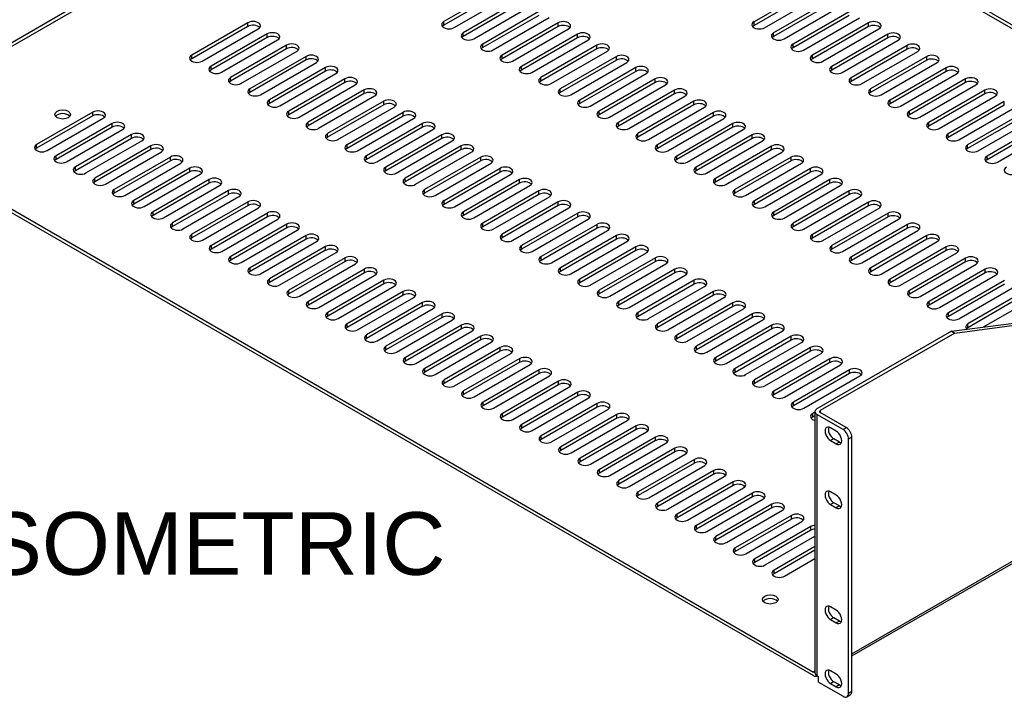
# Model space of a CAD drawing. Header units: inches. Extents: x 0 to 81, y 0 to 59.8.
# Tile 17 of 19: x 56.2 to 71.9, y 43.1 to 53.9. Entities that reach past the tile are written whole.
import ezdxf
from ezdxf.enums import TextEntityAlignment as Align

# ---------------------------------------------------------------- set-up
doc = ezdxf.new("R2010")
doc.units = ezdxf.units.IN
doc.header["$MEASUREMENT"] = 0
doc.layers.add('COM54160', color=7, linetype='Continuous')
doc.layers.add('Default', color=7, linetype='Continuous')
doc.styles.add('SEACAD_Arial', font='arial.ttf')

# ---------------------------------------------------------------- blocks, each defined once
blk = doc.blocks.new('SE5')
at = {"layer": 'COM54160', "color": 7, "linetype": 'Continuous'}
for p, q in [((64.293, 58.265), (53.829, 52.223)), ((53.829, 52.165), (64.309, 58.215)), ((78.697, 49.908), (64.309, 58.215)), ((78.78, 49.918), (64.324, 58.265)), ((63.872, 54.377), (62.978, 53.86)), ((68.825, 54.375), (67.93, 53.858)), ((63.872, 54.318), (62.978, 53.801)), ((63.144, 53.764), (64.038, 54.281)), ((68.825, 54.316), (67.93, 53.8)), ((68.097, 53.763), (68.991, 54.279)), ((64.182, 54.198), (63.287, 53.681)), ((64.182, 54.139), (63.287, 53.623)), ((63.454, 53.585), (64.348, 54.102)), ((69.135, 54.196), (68.24, 53.68)), ((69.135, 54.137), (68.24, 53.621)), ((68.406, 53.584), (69.301, 54.1)), ((64.492, 54.019), (63.597, 53.502)), ((64.492, 53.96), (63.597, 53.444)), ((63.763, 53.407), (64.658, 53.923)), ((69.444, 54.017), (68.55, 53.501)), ((69.444, 53.958), (68.55, 53.442)), ((68.716, 53.405), (69.61, 53.921)), ((59.849, 53.842), (58.954, 53.325)), ((59.849, 53.783), (58.954, 53.267)), ((59.12, 53.229), (60.015, 53.746)), ((59.849, 53.783), (59.849, 53.842)), ((62.978, 53.801), (62.978, 53.86)), ((64.801, 53.84), (63.907, 53.324)), ((64.801, 53.781), (63.907, 53.265)), ((64.073, 53.228), (64.968, 53.744)), ((64.801, 53.781), (64.801, 53.84)), ((67.93, 53.8), (67.93, 53.858)), ((69.754, 53.838), (68.859, 53.322)), ((69.754, 53.78), (68.859, 53.263)), ((69.026, 53.226), (69.92, 53.743)), ((69.754, 53.78), (69.754, 53.838)), ((60.159, 53.663), (59.264, 53.146)), ((60.159, 53.604), (59.264, 53.088)), ((60.159, 53.604), (60.159, 53.663)), ((63.287, 53.623), (63.287, 53.681)), ((65.111, 53.661), (64.217, 53.145)), ((65.111, 53.603), (64.217, 53.086)), ((65.111, 53.603), (65.111, 53.661)), ((68.24, 53.621), (68.24, 53.68)), ((70.064, 53.66), (69.169, 53.143)), ((70.064, 53.601), (69.169, 53.084)), ((70.064, 53.601), (70.064, 53.66)), ((59.43, 53.051), (60.325, 53.567)), ((60.468, 53.484), (59.574, 52.968)), ((60.468, 53.425), (60.468, 53.484)), ((63.597, 53.444), (63.597, 53.502)), ((64.383, 53.049), (65.277, 53.565)), ((65.421, 53.482), (64.526, 52.966)), ((65.421, 53.424), (65.421, 53.482)), ((68.55, 53.442), (68.55, 53.501)), ((69.335, 53.047), (70.23, 53.564)), ((70.373, 53.481), (69.479, 52.964)), ((70.373, 53.422), (70.373, 53.481)), ((58.954, 53.267), (58.954, 53.325)), ((60.468, 53.425), (59.574, 52.909)), ((59.74, 52.872), (60.634, 53.388)), ((60.778, 53.305), (59.883, 52.789)), ((60.778, 53.247), (60.778, 53.305)), ((63.907, 53.265), (63.907, 53.324)), ((65.421, 53.424), (64.526, 52.907)), ((64.692, 52.87), (65.587, 53.387)), ((65.731, 53.304), (64.836, 52.787)), ((65.731, 53.245), (65.731, 53.304)), ((68.859, 53.263), (68.859, 53.322)), ((70.373, 53.422), (69.479, 52.906)), ((69.645, 52.868), (70.54, 53.385)), ((70.683, 53.302), (69.789, 52.786)), ((70.683, 53.243), (70.683, 53.302)), ((59.264, 53.088), (59.264, 53.146)), ((60.778, 53.247), (59.883, 52.73)), ((60.05, 52.693), (60.944, 53.209)), ((61.088, 53.126), (60.193, 52.61)), ((61.088, 53.068), (61.088, 53.126)), ((64.217, 53.086), (64.217, 53.145)), ((65.731, 53.245), (64.836, 52.728)), ((65.002, 52.691), (65.897, 53.208)), ((66.04, 53.125), (65.146, 52.608)), ((66.04, 53.066), (66.04, 53.125)), ((69.169, 53.084), (69.169, 53.143)), ((70.683, 53.243), (69.789, 52.727)), ((69.955, 52.69), (70.849, 53.206)), ((70.993, 53.123), (70.098, 52.607)), ((70.993, 53.064), (70.993, 53.123)), ((59.574, 52.909), (59.574, 52.968)), ((61.088, 53.068), (60.193, 52.551)), ((60.359, 52.514), (61.254, 53.031)), ((64.526, 52.907), (64.526, 52.966)), ((66.04, 53.066), (65.146, 52.55)), ((65.312, 52.512), (66.206, 53.029)), ((69.479, 52.906), (69.479, 52.964)), ((70.993, 53.064), (70.098, 52.548)), ((70.264, 52.511), (71.159, 53.027)), ((61.397, 52.948), (60.503, 52.431)), ((61.397, 52.889), (60.503, 52.372)), ((60.669, 52.335), (61.564, 52.852)), ((61.397, 52.889), (61.397, 52.948)), ((66.35, 52.946), (65.455, 52.43)), ((66.35, 52.887), (65.455, 52.371)), ((65.622, 52.334), (66.516, 52.85)), ((66.35, 52.887), (66.35, 52.946)), ((71.303, 52.944), (70.408, 52.428)), ((71.303, 52.886), (70.408, 52.369)), ((70.574, 52.332), (71.469, 52.848)), ((71.303, 52.886), (71.303, 52.944)), ((59.883, 52.73), (59.883, 52.789)), ((61.707, 52.769), (60.813, 52.252)), ((61.707, 52.71), (60.813, 52.194)), ((60.979, 52.156), (61.873, 52.673)), ((61.707, 52.71), (61.707, 52.769)), ((64.836, 52.728), (64.836, 52.787)), ((66.66, 52.767), (65.765, 52.251)), ((66.66, 52.708), (65.765, 52.192)), ((65.931, 52.155), (66.826, 52.671)), ((66.66, 52.708), (66.66, 52.767)), ((69.789, 52.727), (69.789, 52.786)), ((71.612, 52.766), (70.718, 52.249)), ((71.612, 52.707), (70.718, 52.19)), ((70.884, 52.153), (71.778, 52.67)), ((71.612, 52.707), (71.612, 52.766)), ((60.193, 52.551), (60.193, 52.61)), ((62.017, 52.59), (61.122, 52.074)), ((62.017, 52.531), (61.122, 52.015)), ((61.288, 51.978), (62.183, 52.494)), ((62.017, 52.531), (62.017, 52.59)), ((65.146, 52.55), (65.146, 52.608)), ((66.969, 52.588), (66.075, 52.072)), ((66.969, 52.53), (66.075, 52.013)), ((66.241, 51.976), (67.136, 52.492)), ((66.969, 52.53), (66.969, 52.588)), ((70.098, 52.548), (70.098, 52.607)), ((71.922, 52.587), (71.027, 52.07)), ((71.922, 52.528), (71.027, 52.012)), ((71.194, 51.974), (72.088, 52.491)), ((71.922, 52.528), (71.922, 52.587)), ((57.374, 52.413), (56.479, 51.896)), ((57.374, 52.354), (56.479, 51.838)), ((57.374, 52.354), (57.374, 52.413)), ((60.503, 52.372), (60.503, 52.431)), ((62.327, 52.411), (61.432, 51.895)), ((62.327, 52.352), (61.432, 51.836)), ((62.327, 52.352), (62.327, 52.411)), ((65.455, 52.371), (65.455, 52.43)), ((67.279, 52.41), (66.385, 51.893)), ((67.279, 52.351), (66.385, 51.834)), ((67.279, 52.351), (67.279, 52.41)), ((70.408, 52.369), (70.408, 52.428)), ((72.232, 52.408), (71.337, 51.892)), ((72.232, 52.349), (71.337, 51.833)), ((56.646, 51.8), (57.54, 52.317)), ((57.684, 52.234), (56.789, 51.718)), ((57.684, 52.175), (56.789, 51.659)), ((57.684, 52.175), (57.684, 52.234)), ((60.813, 52.194), (60.813, 52.252)), ((61.598, 51.799), (62.493, 52.315)), ((62.636, 52.232), (61.742, 51.716)), ((62.636, 52.174), (61.742, 51.657)), ((62.636, 52.174), (62.636, 52.232)), ((65.765, 52.192), (65.765, 52.251)), ((66.551, 51.797), (67.445, 52.314)), ((67.589, 52.231), (66.694, 51.714)), ((67.589, 52.172), (66.694, 51.656)), ((67.589, 52.172), (67.589, 52.231)), ((70.718, 52.19), (70.718, 52.249)), ((71.503, 51.796), (72.398, 52.312)), ((72.541, 52.229), (71.647, 51.713)), ((72.541, 52.17), (71.647, 51.654)), ((53.829, 52.165), (68.879, 43.475)), ((53.829, 52.106), (68.879, 43.417)), ((56.955, 51.622), (57.85, 52.138)), ((57.993, 52.055), (57.099, 51.539)), ((57.993, 51.996), (57.993, 52.055)), ((61.122, 52.015), (61.122, 52.074)), ((61.908, 51.62), (62.802, 52.136)), ((62.946, 52.054), (62.051, 51.537)), ((62.946, 51.995), (62.946, 52.054)), ((66.075, 52.013), (66.075, 52.072)), ((66.86, 51.618), (67.755, 52.135)), ((67.899, 52.052), (67.004, 51.536)), ((67.899, 51.993), (67.899, 52.052)), ((71.027, 52.012), (71.027, 52.07)), ((71.813, 51.617), (72.708, 52.133)), ((56.479, 51.838), (56.479, 51.896)), ((57.993, 51.996), (57.099, 51.48)), ((57.265, 51.443), (58.16, 51.959)), ((58.303, 51.876), (57.409, 51.36)), ((58.303, 51.818), (58.303, 51.876)), ((61.432, 51.836), (61.432, 51.895)), ((62.946, 51.995), (62.051, 51.478)), ((62.218, 51.441), (63.112, 51.958)), ((63.256, 51.875), (62.361, 51.358)), ((63.256, 51.816), (63.256, 51.875)), ((66.385, 51.834), (66.385, 51.893)), ((67.899, 51.993), (67.004, 51.477)), ((67.17, 51.44), (68.065, 51.956)), ((68.208, 51.873), (67.314, 51.357)), ((68.208, 51.814), (68.208, 51.873)), ((71.337, 51.833), (71.337, 51.892)), ((56.789, 51.659), (56.789, 51.718)), ((58.303, 51.818), (57.409, 51.301)), ((57.575, 51.264), (58.469, 51.78)), ((61.742, 51.657), (61.742, 51.716)), ((63.256, 51.816), (62.361, 51.3)), ((62.527, 51.262), (63.422, 51.779)), ((66.694, 51.656), (66.694, 51.714)), ((68.208, 51.814), (67.314, 51.298)), ((67.48, 51.261), (68.374, 51.777)), ((71.647, 51.654), (71.647, 51.713)), ((58.613, 51.698), (57.718, 51.181)), ((58.613, 51.639), (57.718, 51.122)), ((57.884, 51.085), (58.779, 51.602)), ((58.613, 51.639), (58.613, 51.698)), ((63.565, 51.696), (62.671, 51.18)), ((63.565, 51.637), (62.671, 51.121)), ((62.837, 51.084), (63.732, 51.6)), ((63.565, 51.637), (63.565, 51.696)), ((68.518, 51.694), (67.623, 51.178)), ((68.518, 51.636), (67.623, 51.119)), ((67.79, 51.082), (68.684, 51.598)), ((68.518, 51.636), (68.518, 51.694)), ((57.099, 51.48), (57.099, 51.539)), ((58.923, 51.519), (58.028, 51.002)), ((58.923, 51.46), (58.028, 50.944)), ((58.194, 50.906), (59.089, 51.423)), ((58.923, 51.46), (58.923, 51.519)), ((62.051, 51.478), (62.051, 51.537)), ((63.875, 51.517), (62.981, 51.001)), ((63.875, 51.458), (62.981, 50.942)), ((63.147, 50.905), (64.041, 51.421)), ((63.875, 51.458), (63.875, 51.517)), ((67.004, 51.477), (67.004, 51.536)), ((68.828, 51.516), (67.933, 50.999)), ((68.828, 51.457), (67.933, 50.94)), ((68.099, 50.903), (68.994, 51.42)), ((68.828, 51.457), (68.828, 51.516)), ((57.409, 51.301), (57.409, 51.36)), ((59.232, 51.34), (58.338, 50.824)), ((59.232, 51.281), (58.338, 50.765)), ((58.504, 50.728), (59.398, 51.244)), ((59.232, 51.281), (59.232, 51.34)), ((62.361, 51.3), (62.361, 51.358)), ((64.185, 51.338), (63.29, 50.822)), ((64.185, 51.28), (63.29, 50.763)), ((63.456, 50.726), (64.351, 51.242)), ((64.185, 51.28), (64.185, 51.338)), ((67.314, 51.298), (67.314, 51.357)), ((69.137, 51.337), (68.243, 50.82)), ((69.137, 51.278), (68.243, 50.762)), ((68.409, 50.724), (69.304, 51.241)), ((69.137, 51.278), (69.137, 51.337)), ((57.718, 51.122), (57.718, 51.181)), ((59.542, 51.161), (58.647, 50.645)), ((59.542, 51.102), (58.647, 50.586)), ((59.542, 51.102), (59.542, 51.161)), ((62.671, 51.121), (62.671, 51.18)), ((64.495, 51.16), (63.6, 50.643)), ((64.495, 51.101), (63.6, 50.584)), ((64.495, 51.101), (64.495, 51.16)), ((67.623, 51.119), (67.623, 51.178)), ((69.447, 51.158), (68.553, 50.641)), ((69.447, 51.099), (68.553, 50.583)), ((69.447, 51.099), (69.447, 51.158)), ((58.028, 50.944), (58.028, 51.002)), ((58.814, 50.549), (59.708, 51.065)), ((59.852, 50.982), (58.957, 50.466)), ((59.852, 50.924), (58.957, 50.407)), ((59.852, 50.924), (59.852, 50.982)), ((62.981, 50.942), (62.981, 51.001)), ((63.766, 50.547), (64.661, 51.064)), ((64.804, 50.981), (63.91, 50.464)), ((64.804, 50.922), (63.91, 50.406)), ((64.804, 50.922), (64.804, 50.981)), ((67.933, 50.94), (67.933, 50.999)), ((68.719, 50.546), (69.613, 51.062)), ((69.757, 50.979), (68.862, 50.463)), ((69.757, 50.92), (68.862, 50.404)), ((69.757, 50.92), (69.757, 50.979)), ((58.338, 50.765), (58.338, 50.824)), ((59.123, 50.37), (60.018, 50.886)), ((60.161, 50.804), (59.267, 50.287)), ((60.161, 50.745), (60.161, 50.804)), ((63.29, 50.763), (63.29, 50.822)), ((64.076, 50.368), (64.97, 50.885)), ((65.114, 50.802), (64.219, 50.285)), ((65.114, 50.743), (65.114, 50.802)), ((68.243, 50.762), (68.243, 50.82)), ((69.028, 50.367), (69.923, 50.883)), ((70.067, 50.8), (69.172, 50.284)), ((70.067, 50.742), (70.067, 50.8)), ((58.647, 50.586), (58.647, 50.645)), ((60.161, 50.745), (59.267, 50.228)), ((59.433, 50.191), (60.328, 50.708)), ((60.471, 50.625), (59.577, 50.108)), ((60.471, 50.566), (60.471, 50.625)), ((63.6, 50.584), (63.6, 50.643)), ((65.114, 50.743), (64.219, 50.227)), ((64.386, 50.19), (65.28, 50.706)), ((65.424, 50.623), (64.529, 50.107)), ((65.424, 50.564), (65.424, 50.623)), ((68.553, 50.583), (68.553, 50.641)), ((70.067, 50.742), (69.172, 50.225)), ((69.338, 50.188), (70.233, 50.704)), ((70.376, 50.621), (69.482, 50.105)), ((70.376, 50.563), (70.376, 50.621)), ((58.957, 50.407), (58.957, 50.466)), ((60.471, 50.566), (59.577, 50.05)), ((59.743, 50.012), (60.637, 50.529)), ((60.781, 50.446), (59.886, 49.929)), ((60.781, 50.387), (60.781, 50.446)), ((63.91, 50.406), (63.91, 50.464)), ((65.424, 50.564), (64.529, 50.048)), ((64.695, 50.011), (65.59, 50.527)), ((65.733, 50.444), (64.839, 49.928)), ((65.733, 50.386), (65.733, 50.444)), ((68.862, 50.404), (68.862, 50.463)), ((70.376, 50.563), (69.482, 50.046)), ((69.648, 50.009), (70.542, 50.526)), ((70.686, 50.443), (69.791, 49.926)), ((70.686, 50.384), (70.686, 50.443)), ((59.267, 50.228), (59.267, 50.287)), ((60.781, 50.387), (59.886, 49.871)), ((60.052, 49.834), (60.947, 50.35)), ((64.219, 50.227), (64.219, 50.285)), ((65.733, 50.386), (64.839, 49.869)), ((65.005, 49.832), (65.9, 50.348)), ((70.686, 50.384), (69.791, 49.867)), ((69.958, 49.83), (70.852, 50.347)), ((61.09, 50.267), (60.196, 49.751)), ((61.09, 50.208), (60.196, 49.692)), ((60.362, 49.655), (61.257, 50.171)), ((61.09, 50.208), (61.09, 50.267)), ((66.043, 50.265), (65.149, 49.749)), ((66.043, 50.207), (65.149, 49.69)), ((65.315, 49.653), (66.209, 50.17)), ((66.043, 50.207), (66.043, 50.265)), ((69.172, 50.225), (69.172, 50.284)), ((70.996, 50.264), (70.101, 49.747)), ((70.996, 50.205), (70.101, 49.689)), ((70.267, 49.651), (71.162, 50.168)), ((70.996, 50.205), (70.996, 50.264)), ((59.577, 50.05), (59.577, 50.108)), ((61.4, 50.088), (60.506, 49.572)), ((61.4, 50.03), (60.506, 49.513)), ((60.672, 49.476), (61.566, 49.992)), ((61.4, 50.03), (61.4, 50.088)), ((64.529, 50.048), (64.529, 50.107)), ((66.353, 50.087), (65.458, 49.57)), ((66.353, 50.028), (65.458, 49.511)), ((65.624, 49.474), (66.519, 49.991)), ((66.353, 50.028), (66.353, 50.087)), ((69.482, 50.046), (69.482, 50.105)), ((71.305, 50.085), (70.411, 49.569)), ((71.305, 50.026), (70.411, 49.51)), ((70.577, 49.473), (71.472, 49.989)), ((71.079, 48.918), (79.316, 49.988)), ((71.305, 50.026), (71.305, 50.085)), ((59.886, 49.871), (59.886, 49.929)), ((61.71, 49.909), (60.815, 49.393)), ((61.71, 49.851), (60.815, 49.334)), ((60.982, 49.297), (61.876, 49.814)), ((61.71, 49.851), (61.71, 49.909)), ((64.839, 49.869), (64.839, 49.928)), ((66.662, 49.908), (65.768, 49.391)), ((66.662, 49.849), (65.768, 49.333)), ((66.662, 49.849), (66.662, 49.908)), ((69.791, 49.867), (69.791, 49.926)), ((71.615, 49.906), (70.721, 49.39)), ((71.615, 49.847), (70.721, 49.331)), ((71.13, 48.888), (79.367, 49.959)), ((71.615, 49.847), (71.615, 49.906)), ((60.196, 49.692), (60.196, 49.751)), ((62.02, 49.731), (61.125, 49.214)), ((62.02, 49.672), (61.125, 49.155)), ((62.02, 49.672), (62.02, 49.731)), ((65.149, 49.69), (65.149, 49.749)), ((65.934, 49.295), (66.829, 49.812)), ((66.972, 49.729), (66.078, 49.213)), ((66.972, 49.67), (66.078, 49.154)), ((66.972, 49.67), (66.972, 49.729)), ((70.101, 49.689), (70.101, 49.747)), ((70.887, 49.294), (71.781, 49.81)), ((71.925, 49.727), (71.03, 49.211)), ((71.925, 49.669), (71.03, 49.152)), ((60.506, 49.513), (60.506, 49.572)), ((61.291, 49.118), (62.186, 49.635)), ((62.329, 49.552), (61.435, 49.035)), ((62.329, 49.493), (62.329, 49.552)), ((65.458, 49.511), (65.458, 49.57)), ((66.244, 49.117), (67.138, 49.633)), ((67.282, 49.55), (66.387, 49.034)), ((67.282, 49.491), (67.282, 49.55)), ((69.488, 43.768), (79.445, 49.517)), ((70.411, 49.51), (70.411, 49.569)), ((71.196, 49.115), (72.091, 49.631)), ((72.234, 49.549), (71.34, 49.032)), ((60.815, 49.334), (60.815, 49.393)), ((62.329, 49.493), (61.435, 48.977)), ((61.601, 48.939), (62.496, 49.456)), ((62.639, 49.373), (61.745, 48.857)), ((62.639, 49.314), (62.639, 49.373)), ((65.768, 49.333), (65.768, 49.391)), ((67.282, 49.491), (66.387, 48.975)), ((66.554, 48.938), (67.448, 49.454)), ((67.592, 49.371), (66.697, 48.855)), ((67.592, 49.313), (67.592, 49.371)), ((69.488, 43.732), (79.406, 49.458)), ((70.721, 49.331), (70.721, 49.39)), ((72.234, 49.49), (71.34, 48.973)), ((71.589, 48.984), (72.401, 49.453)), ((61.125, 49.155), (61.125, 49.214)), ((62.639, 49.314), (61.745, 48.798)), ((61.911, 48.761), (62.805, 49.277)), ((62.949, 49.194), (62.054, 48.678)), ((62.949, 49.135), (62.949, 49.194)), ((66.078, 49.154), (66.078, 49.213)), ((67.592, 49.313), (66.697, 48.796)), ((66.863, 48.759), (67.758, 49.275)), ((67.901, 49.193), (67.007, 48.676)), ((67.901, 49.134), (67.901, 49.193)), ((71.03, 49.152), (71.03, 49.211)), ((61.435, 48.977), (61.435, 49.035)), ((62.949, 49.135), (62.054, 48.619)), ((62.22, 48.582), (63.115, 49.098)), ((66.387, 48.975), (66.387, 49.034)), ((67.901, 49.134), (67.007, 48.617)), ((67.173, 48.58), (68.068, 49.097)), ((71.34, 48.973), (71.34, 49.032)), ((63.258, 49.015), (62.364, 48.499)), ((63.258, 48.957), (62.364, 48.44)), ((62.53, 48.403), (63.425, 48.919)), ((63.258, 48.957), (63.258, 49.015)), ((68.211, 49.014), (67.317, 48.497)), ((68.211, 48.955), (67.317, 48.439)), ((67.483, 48.401), (68.377, 48.918)), ((68.211, 48.955), (68.211, 49.014)), ((71.079, 48.918), (68.93, 47.677)), ((71.13, 48.888), (68.981, 47.648)), ((71.079, 48.918), (71.13, 48.888)), ((61.745, 48.798), (61.745, 48.857)), ((63.568, 48.837), (62.674, 48.32)), ((63.568, 48.778), (62.674, 48.261)), ((62.84, 48.224), (63.734, 48.741)), ((63.568, 48.778), (63.568, 48.837)), ((66.697, 48.796), (66.697, 48.855)), ((68.521, 48.835), (67.626, 48.319)), ((68.521, 48.776), (67.626, 48.26)), ((67.792, 48.223), (68.687, 48.739)), ((68.521, 48.776), (68.521, 48.835)), ((62.054, 48.619), (62.054, 48.678)), ((63.878, 48.658), (62.983, 48.141)), ((63.878, 48.599), (62.983, 48.083)), ((63.15, 48.045), (64.044, 48.562)), ((63.878, 48.599), (63.878, 48.658)), ((67.007, 48.617), (67.007, 48.676)), ((68.83, 48.656), (67.936, 48.14)), ((68.83, 48.597), (67.936, 48.081)), ((68.102, 48.044), (68.997, 48.56)), ((68.83, 48.597), (68.83, 48.656)), ((62.364, 48.44), (62.364, 48.499)), ((64.188, 48.479), (63.293, 47.963)), ((64.188, 48.42), (63.293, 47.904)), ((64.188, 48.42), (64.188, 48.479)), ((67.317, 48.439), (67.317, 48.497)), ((69.14, 48.477), (68.246, 47.961)), ((69.14, 48.419), (68.246, 47.902)), ((69.14, 48.419), (69.14, 48.477)), ((62.674, 48.261), (62.674, 48.32)), ((63.459, 47.867), (64.354, 48.383)), ((64.497, 48.3), (63.603, 47.784)), ((64.497, 48.241), (64.497, 48.3)), ((67.626, 48.26), (67.626, 48.319)), ((68.412, 47.865), (69.306, 48.381)), ((69.45, 48.299), (68.555, 47.782)), ((69.45, 48.24), (69.45, 48.299)), ((62.983, 48.083), (62.983, 48.141)), ((64.497, 48.241), (63.603, 47.725)), ((63.769, 47.688), (64.664, 48.204)), ((64.807, 48.121), (63.913, 47.605)), ((64.807, 48.063), (64.807, 48.121)), ((67.936, 48.081), (67.936, 48.14)), ((69.45, 48.24), (68.555, 47.723)), ((68.722, 47.686), (69.616, 48.203)), ((63.293, 47.904), (63.293, 47.963)), ((64.807, 48.063), (63.913, 47.546)), ((64.079, 47.509), (64.973, 48.025)), ((65.117, 47.943), (64.222, 47.426)), ((65.117, 47.884), (65.117, 47.943)), ((68.246, 47.902), (68.246, 47.961)), ((63.603, 47.725), (63.603, 47.784)), ((65.117, 47.884), (64.222, 47.367)), ((64.388, 47.33), (65.283, 47.847)), ((68.555, 47.723), (68.555, 47.782)), ((65.426, 47.764), (64.532, 47.247)), ((65.426, 47.705), (64.532, 47.189)), ((64.698, 47.151), (65.593, 47.668)), ((65.426, 47.705), (65.426, 47.764)), ((68.899, 47.623), (68.865, 47.603)), ((68.899, 47.633), (68.899, 43.461)), ((68.981, 47.648), (68.981, 47.618)), ((69.4, 47.377), (68.981, 47.618)), ((63.913, 47.546), (63.913, 47.605)), ((65.736, 47.585), (64.842, 47.068)), ((65.736, 47.526), (64.842, 47.01)), ((65.008, 46.973), (65.902, 47.489)), ((65.736, 47.526), (65.736, 47.585)), ((68.865, 47.545), (68.865, 47.603)), ((68.899, 47.564), (68.865, 47.545)), ((69.349, 47.347), (68.93, 47.589)), ((68.93, 47.589), (68.93, 43.417)), ((64.222, 47.367), (64.222, 47.426)), ((66.046, 47.406), (65.151, 46.89)), ((66.046, 47.347), (65.151, 46.831)), ((65.318, 46.794), (66.212, 47.31)), ((66.046, 47.347), (66.046, 47.406)), ((69.239, 47.322), (69.15, 47.373)), ((69.349, 47.347), (69.4, 47.377)), ((64.532, 47.189), (64.532, 47.247)), ((66.356, 47.227), (65.461, 46.711)), ((66.356, 47.169), (65.461, 46.652)), ((66.356, 47.169), (66.356, 47.227)), ((69.201, 47.198), (69.15, 47.169)), ((69.15, 47.169), (69.239, 47.118)), ((69.29, 47.147), (69.201, 47.198)), ((69.29, 47.147), (69.239, 47.118)), ((69.488, 47.224), (69.437, 47.194)), ((69.437, 43.138), (69.437, 47.194)), ((69.488, 43.167), (69.488, 47.224)), ((64.842, 47.01), (64.842, 47.068)), ((65.627, 46.615), (66.522, 47.131)), ((66.665, 47.048), (65.771, 46.532)), ((66.665, 46.99), (65.771, 46.473)), ((66.665, 46.99), (66.665, 47.048)), ((65.151, 46.831), (65.151, 46.89)), ((65.937, 46.436), (66.831, 46.953)), ((66.975, 46.87), (66.081, 46.353)), ((66.975, 46.811), (66.975, 46.87)), ((65.461, 46.652), (65.461, 46.711)), ((66.975, 46.811), (66.081, 46.294)), ((66.247, 46.257), (67.141, 46.774)), ((67.285, 46.691), (66.39, 46.174)), ((67.285, 46.632), (67.285, 46.691)), ((65.771, 46.473), (65.771, 46.532)), ((67.285, 46.632), (66.39, 46.116)), ((66.556, 46.078), (67.451, 46.595)), ((67.594, 46.512), (66.7, 45.996)), ((67.594, 46.453), (66.7, 45.937)), ((66.866, 45.9), (67.761, 46.416)), ((67.594, 46.453), (67.594, 46.512)), ((66.081, 46.294), (66.081, 46.353)), ((67.904, 46.333), (67.01, 45.817)), ((67.904, 46.274), (67.01, 45.758)), ((67.176, 45.721), (68.07, 46.237)), ((67.904, 46.274), (67.904, 46.333)), ((69.239, 46.301), (69.15, 46.352)), ((66.39, 46.116), (66.39, 46.174)), ((68.214, 46.154), (67.319, 45.638)), ((68.214, 46.096), (67.319, 45.579)), ((67.486, 45.542), (68.38, 46.058)), ((68.214, 46.096), (68.214, 46.154)), ((69.201, 46.177), (69.15, 46.148)), ((69.15, 46.148), (69.239, 46.097)), ((69.29, 46.126), (69.201, 46.177)), ((69.29, 46.126), (69.239, 46.097)), ((66.7, 45.937), (66.7, 45.996)), ((68.524, 45.976), (67.629, 45.459)), ((68.524, 45.917), (67.629, 45.4)), ((68.524, 45.917), (68.524, 45.976)), ((67.01, 45.758), (67.01, 45.817)), ((67.795, 45.363), (68.69, 45.88)), ((68.833, 45.797), (67.939, 45.28)), ((68.833, 45.738), (67.939, 45.222)), ((68.833, 45.738), (68.833, 45.797)), ((67.319, 45.579), (67.319, 45.638)), ((68.105, 45.184), (68.899, 45.643)), ((67.629, 45.4), (67.629, 45.459)), ((68.899, 45.477), (68.249, 45.102)), ((68.899, 45.418), (68.249, 45.043)), ((67.939, 45.222), (67.939, 45.28)), ((68.415, 45.006), (68.899, 45.285)), ((68.249, 45.043), (68.249, 45.102)), ((69.239, 44.464), (69.15, 44.515)), ((69.201, 44.34), (69.15, 44.311)), ((69.29, 44.289), (69.201, 44.34)), ((69.15, 44.311), (69.239, 44.26)), ((69.29, 44.289), (69.239, 44.26)), ((68.899, 43.487), (68.879, 43.475)), ((68.93, 43.417), (68.954, 43.403)), ((68.933, 43.411), (68.936, 43.413)), ((68.954, 43.315), (68.954, 43.403)), ((69.239, 43.443), (69.15, 43.494)), ((68.954, 43.315), (69.349, 43.087)), ((69.201, 43.32), (69.15, 43.29)), ((69.15, 43.29), (69.239, 43.239)), ((69.29, 43.269), (69.201, 43.32)), ((69.29, 43.269), (69.239, 43.239)), ((69.411, 43.081), (69.462, 43.11)), ((69.437, 43.138), (69.488, 43.167))]:
    blk.add_line(p, q, dxfattribs=at)
for centre, major_axis, start_param, end_param in [((59.932, 53.794), (-0.117, 0), 2.356194, 5.497787), ((59.932, 53.735), (-0.118, 0), 3.589734, 5.497787), ((63.061, 53.812), (0.118, 0), 2.356194, 5.497787), ((63.061, 53.753), (0.118, 0), 2.356194, 2.693452), ((64.884, 53.792), (-0.117, 0), 2.356194, 5.497787), ((64.884, 53.733), (-0.117, 0), 3.589734, 5.497787), ((68.013, 53.811), (0.118, 0), 2.356194, 5.497787), ((68.013, 53.752), (0.118, 0), 2.356194, 2.693452), ((69.837, 53.791), (-0.118, 0), 2.356194, 5.497787), ((69.837, 53.732), (-0.117, 0), 3.589734, 5.497787), ((60.242, 53.615), (-0.118, 0), 2.356194, 5.497787), ((60.242, 53.556), (-0.118, 0), 3.589734, 5.497787), ((63.371, 53.633), (0.118, 0), 2.356194, 5.497787), ((63.371, 53.575), (0.118, 0), 2.356194, 2.693452), ((65.194, 53.613), (-0.118, 0), 2.356194, 5.497787), ((65.194, 53.555), (-0.117, 0), 3.589734, 5.497787), ((68.323, 53.632), (0.118, 0), 2.356194, 5.497787), ((68.323, 53.573), (0.118, 0), 2.356194, 2.693452), ((70.147, 53.612), (-0.117, 0), 2.356194, 5.497787), ((70.147, 53.553), (-0.117, 0), 3.589734, 5.497787), ((60.551, 53.436), (-0.118, 0), 2.356194, 5.497787), ((60.551, 53.377), (-0.118, 0), 3.589734, 5.497787), ((63.68, 53.455), (0.118, 0), 2.356194, 5.497787), ((63.68, 53.396), (0.118, 0), 2.356194, 2.693452), ((65.504, 53.435), (-0.117, 0), 2.356194, 5.497787), ((65.504, 53.376), (-0.117, 0), 3.589734, 5.497787), ((68.633, 53.453), (0.118, 0), 2.356194, 5.497787), ((68.633, 53.394), (0.118, 0), 2.356194, 2.693452), ((70.456, 53.433), (-0.118, 0), 2.356194, 5.497787), ((70.456, 53.374), (-0.117, 0), 3.589734, 5.497787), ((59.037, 53.277), (0.118, 0), 2.356194, 5.497787), ((60.861, 53.257), (-0.117, 0), 2.356194, 5.497787), ((63.99, 53.276), (0.118, 0), 2.356194, 5.497787), ((65.814, 53.256), (-0.117, 0), 2.356194, 5.497787), ((68.943, 53.274), (0.118, 0), 2.356194, 5.497787), ((70.766, 53.254), (-0.117, 0), 2.356194, 5.497787), ((59.037, 53.219), (0.118, 0), 2.356194, 2.693452), ((59.347, 53.099), (0.118, 0), 2.356194, 5.497787), ((60.861, 53.199), (-0.118, 0), 3.589734, 5.497787), ((61.171, 53.079), (-0.117, 0), 2.356194, 5.497787), ((63.99, 53.217), (0.118, 0), 2.356194, 2.693452), ((64.3, 53.097), (0.118, 0), 2.356194, 5.497787), ((65.814, 53.197), (-0.117, 0), 3.589734, 5.497787), ((66.123, 53.077), (-0.117, 0), 2.356194, 5.497787), ((68.943, 53.215), (0.118, 0), 2.356194, 2.693452), ((69.252, 53.095), (0.118, 0), 2.356194, 5.497787), ((70.766, 53.195), (-0.117, 0), 3.589734, 5.497787), ((71.076, 53.075), (-0.118, 0), 2.356194, 5.497787), ((59.347, 53.04), (0.118, 0), 2.356194, 2.693452), ((59.657, 52.92), (0.118, 0), 2.356194, 5.497787), ((61.171, 53.02), (-0.118, 0), 3.589734, 5.497787), ((61.48, 52.9), (-0.118, 0), 2.356194, 5.497787), ((64.3, 53.038), (0.118, 0), 2.356194, 2.693452), ((64.609, 52.918), (0.118, 0), 2.356194, 5.497787), ((66.123, 53.018), (-0.117, 0), 3.589734, 5.497787), ((66.433, 52.898), (-0.117, 0), 2.356194, 5.497787), ((69.252, 53.036), (0.118, 0), 2.356194, 2.693452), ((69.562, 52.916), (0.118, 0), 2.356194, 5.497787), ((71.076, 53.016), (-0.118, 0), 3.589734, 5.497787), ((71.386, 52.896), (-0.117, 0), 2.356194, 5.497787), ((59.657, 52.861), (0.118, 0), 2.356194, 2.693452), ((61.48, 52.841), (-0.117, 0), 3.589734, 5.497787), ((64.609, 52.859), (0.118, 0), 2.356194, 2.693452), ((66.433, 52.839), (-0.117, 0), 3.589734, 5.497787), ((69.562, 52.858), (0.118, 0), 2.356194, 2.693452), ((71.386, 52.838), (-0.118, 0), 3.589734, 5.497787), ((59.967, 52.741), (0.118, 0), 2.356194, 5.497787), ((59.967, 52.682), (0.118, 0), 2.356194, 2.693452), ((61.79, 52.721), (-0.118, 0), 2.356194, 5.497787), ((61.79, 52.662), (-0.117, 0), 3.589734, 5.497787), ((64.919, 52.739), (0.118, 0), 2.356194, 5.497787), ((64.919, 52.68), (0.118, 0), 2.356194, 2.693452), ((66.743, 52.719), (-0.117, 0), 2.356194, 5.497787), ((66.743, 52.66), (-0.117, 0), 3.589734, 5.497787), ((69.872, 52.738), (0.118, 0), 2.356194, 5.497787), ((69.872, 52.679), (0.118, 0), 2.356194, 2.693452), ((71.695, 52.718), (-0.118, 0), 2.356194, 5.497787), ((71.695, 52.659), (-0.118, 0), 3.589734, 5.497787), ((60.276, 52.562), (0.118, 0), 2.356194, 5.497787), ((60.276, 52.503), (0.118, 0), 2.356194, 2.693452), ((62.1, 52.542), (-0.118, 0), 2.356194, 5.497787), ((62.1, 52.483), (-0.118, 0), 3.589734, 5.497787), ((65.229, 52.56), (0.118, 0), 2.356194, 5.497787), ((65.229, 52.502), (0.118, 0), 2.356194, 2.693452), ((67.052, 52.54), (-0.117, 0), 2.356194, 5.497787), ((67.052, 52.482), (-0.118, 0), 3.589734, 5.497787), ((70.181, 52.559), (0.118, 0), 2.356194, 5.497787), ((70.181, 52.5), (0.118, 0), 2.356194, 2.693452), ((56.895, 52.318), (0.125, 0), 0.419489, 2.722104), ((57.457, 52.365), (-0.118, 0), 2.356194, 5.497787), ((57.457, 52.306), (-0.118, 0), 3.589734, 5.497787), ((60.586, 52.383), (0.118, 0), 2.356194, 5.497787), ((60.586, 52.324), (0.118, 0), 2.356194, 2.693452), ((62.41, 52.363), (-0.118, 0), 2.356194, 5.497787), ((62.41, 52.304), (-0.117, 0), 3.589734, 5.497787), ((65.539, 52.382), (0.118, 0), 2.356194, 5.497787), ((65.539, 52.323), (0.118, 0), 2.356194, 2.693452), ((67.362, 52.362), (-0.118, 0), 2.356194, 5.497787), ((67.362, 52.303), (-0.118, 0), 3.589734, 5.497787), ((70.491, 52.38), (0.118, 0), 2.356194, 5.497787), ((70.491, 52.321), (0.118, 0), 2.356194, 2.693452), ((57.767, 52.186), (-0.117, 0), 2.356194, 5.497787), ((57.767, 52.127), (-0.118, 0), 3.589734, 5.497787), ((60.896, 52.204), (0.118, 0), 2.356194, 5.497787), ((60.896, 52.146), (0.118, 0), 2.356194, 2.693452), ((62.719, 52.184), (-0.118, 0), 2.356194, 5.497787), ((62.719, 52.126), (-0.117, 0), 3.589734, 5.497787), ((65.848, 52.203), (0.118, 0), 2.356194, 5.497787), ((65.848, 52.144), (0.118, 0), 2.356194, 2.693452), ((67.672, 52.183), (-0.117, 0), 2.356194, 5.497787), ((67.672, 52.124), (-0.118, 0), 3.589734, 5.497787), ((70.801, 52.201), (0.118, 0), 2.356194, 5.497787), ((70.801, 52.142), (0.118, 0), 2.356194, 2.693452), ((58.076, 52.007), (-0.118, 0), 2.356194, 5.497787), ((58.076, 51.948), (-0.118, 0), 3.589734, 5.497787), ((61.205, 52.026), (0.118, 0), 2.356194, 5.497787), ((61.205, 51.967), (0.118, 0), 2.356194, 2.693452), ((63.029, 52.006), (-0.117, 0), 2.356194, 5.497787), ((63.029, 51.947), (-0.118, 0), 3.589734, 5.497787), ((66.158, 52.024), (0.118, 0), 2.356194, 5.497787), ((66.158, 51.965), (0.118, 0), 2.356194, 2.693452), ((67.982, 52.004), (-0.117, 0), 2.356194, 5.497787), ((67.982, 51.945), (-0.118, 0), 3.589734, 5.497787), ((71.111, 52.022), (0.118, 0), 2.356194, 5.497787), ((56.563, 51.848), (0.118, 0), 2.356194, 5.497787), ((58.386, 51.828), (-0.118, 0), 2.356194, 5.497787), ((61.515, 51.847), (0.118, 0), 2.356194, 5.497787), ((63.339, 51.827), (-0.117, 0), 2.356194, 5.497787), ((66.468, 51.845), (0.118, 0), 2.356194, 5.497787), ((68.291, 51.825), (-0.118, 0), 2.356194, 5.497787), ((71.111, 51.964), (0.118, 0), 2.356194, 2.693452), ((71.42, 51.844), (0.118, 0), 2.356194, 5.497787), ((56.563, 51.79), (0.118, 0), 2.356194, 2.693452), ((56.872, 51.67), (0.118, 0), 2.356194, 5.497787), ((58.386, 51.77), (-0.118, 0), 3.589734, 5.497787), ((58.696, 51.65), (-0.118, 0), 2.356194, 5.497787), ((61.515, 51.788), (0.118, 0), 2.356194, 2.693452), ((61.825, 51.668), (0.118, 0), 2.356194, 5.497787), ((63.339, 51.768), (-0.117, 0), 3.589734, 5.497787), ((63.648, 51.648), (-0.117, 0), 2.356194, 5.497787), ((66.468, 51.786), (0.118, 0), 2.356194, 2.693452), ((66.777, 51.666), (0.118, 0), 2.356194, 5.497787), ((68.291, 51.766), (-0.117, 0), 3.589734, 5.497787), ((68.601, 51.646), (-0.118, 0), 2.356194, 5.497787), ((71.42, 51.785), (0.118, 0), 2.356194, 2.693452), ((71.73, 51.665), (0.118, 0), 2.356194, 5.497787), ((56.872, 51.611), (0.118, 0), 2.356194, 2.693452), ((58.696, 51.591), (-0.118, 0), 3.589734, 5.497787), ((59.006, 51.471), (-0.118, 0), 2.356194, 5.497787), ((61.825, 51.609), (0.118, 0), 2.356194, 2.693452), ((63.648, 51.589), (-0.118, 0), 3.589734, 5.497787), ((66.777, 51.608), (0.118, 0), 2.356194, 2.693452), ((68.601, 51.588), (-0.118, 0), 3.589734, 5.497787), ((68.911, 51.468), (-0.117, 0), 2.356194, 5.497787), ((71.73, 51.606), (0.118, 0), 2.356194, 2.693452), ((57.182, 51.491), (0.118, 0), 2.356194, 5.497787), ((57.182, 51.432), (0.118, 0), 2.356194, 2.693452), ((59.006, 51.412), (-0.118, 0), 3.589734, 5.497787), ((62.135, 51.489), (0.118, 0), 2.356194, 5.497787), ((62.135, 51.43), (0.118, 0), 2.356194, 2.693452), ((63.958, 51.469), (-0.118, 0), 2.356194, 5.497787), ((63.958, 51.41), (-0.118, 0), 3.589734, 5.497787), ((67.087, 51.488), (0.118, 0), 2.356194, 5.497787), ((67.087, 51.429), (0.118, 0), 2.356194, 2.693452), ((68.911, 51.409), (-0.118, 0), 3.589734, 5.497787), ((72.04, 51.486), (0.118, 0), 2.356194, 5.497787), ((57.492, 51.312), (0.118, 0), 2.356194, 5.497787), ((57.492, 51.253), (0.118, 0), 2.356194, 2.693452), ((59.315, 51.292), (-0.118, 0), 2.356194, 5.497787), ((59.315, 51.233), (-0.118, 0), 3.589734, 5.497787), ((62.444, 51.31), (0.118, 0), 2.356194, 5.497787), ((62.444, 51.252), (0.118, 0), 2.356194, 2.693452), ((64.268, 51.29), (-0.117, 0), 2.356194, 5.497787), ((64.268, 51.232), (-0.118, 0), 3.589734, 5.497787), ((67.397, 51.309), (0.118, 0), 2.356194, 5.497787), ((67.397, 51.25), (0.118, 0), 2.356194, 2.693452), ((69.22, 51.289), (-0.117, 0), 2.356194, 5.497787), ((69.22, 51.23), (-0.118, 0), 3.589734, 5.497787), ((57.801, 51.133), (0.118, 0), 2.356194, 5.497787), ((57.801, 51.074), (0.118, 0), 2.356194, 2.693452), ((59.625, 51.113), (-0.118, 0), 2.356194, 5.497787), ((59.625, 51.054), (-0.118, 0), 3.589734, 5.497787), ((62.754, 51.132), (0.118, 0), 2.356194, 5.497787), ((62.754, 51.073), (0.118, 0), 2.356194, 2.693452), ((64.578, 51.112), (-0.118, 0), 2.356194, 5.497787), ((64.578, 51.053), (-0.117, 0), 3.589734, 5.497787), ((67.707, 51.13), (0.118, 0), 2.356194, 5.497787), ((67.707, 51.071), (0.118, 0), 2.356194, 2.693452), ((69.53, 51.11), (-0.118, 0), 2.356194, 5.497787), ((69.53, 51.051), (-0.118, 0), 3.589734, 5.497787), ((58.111, 50.954), (0.118, 0), 2.356194, 5.497787), ((58.111, 50.896), (0.118, 0), 2.356194, 2.693452), ((59.935, 50.934), (-0.118, 0), 2.356194, 5.497787), ((59.935, 50.876), (-0.117, 0), 3.589734, 5.497787), ((63.064, 50.953), (0.118, 0), 2.356194, 5.497787), ((63.064, 50.894), (0.118, 0), 2.356194, 2.693452), ((64.887, 50.933), (-0.118, 0), 2.356194, 5.497787), ((64.887, 50.874), (-0.118, 0), 3.589734, 5.497787), ((68.016, 50.951), (0.118, 0), 2.356194, 5.497787), ((68.016, 50.892), (0.118, 0), 2.356194, 2.693452), ((69.84, 50.931), (-0.117, 0), 2.356194, 5.497787), ((69.84, 50.872), (-0.117, 0), 3.589734, 5.497787), ((58.421, 50.776), (0.118, 0), 2.356194, 5.497787), ((58.421, 50.717), (0.118, 0), 2.356194, 2.693452), ((60.244, 50.756), (-0.118, 0), 2.356194, 5.497787), ((60.244, 50.697), (-0.117, 0), 3.589734, 5.497787), ((63.373, 50.774), (0.118, 0), 2.356194, 5.497787), ((63.373, 50.715), (0.118, 0), 2.356194, 2.693452), ((65.197, 50.754), (-0.118, 0), 2.356194, 5.497787), ((65.197, 50.695), (-0.117, 0), 3.589734, 5.497787), ((68.326, 50.772), (0.118, 0), 2.356194, 5.497787), ((68.326, 50.714), (0.118, 0), 2.356194, 2.693452), ((70.15, 50.752), (-0.118, 0), 2.356194, 5.497787), ((70.15, 50.694), (-0.117, 0), 3.589734, 5.497787), ((58.731, 50.597), (0.118, 0), 2.356194, 5.497787), ((60.554, 50.577), (-0.118, 0), 2.356194, 5.497787), ((63.683, 50.595), (0.118, 0), 2.356194, 5.497787), ((65.507, 50.575), (-0.118, 0), 2.356194, 5.497787), ((68.636, 50.594), (0.118, 0), 2.356194, 5.497787), ((70.459, 50.574), (-0.117, 0), 2.356194, 5.497787), ((58.731, 50.538), (0.118, 0), 2.356194, 2.693452), ((59.04, 50.418), (0.118, 0), 2.356194, 5.497787), ((60.554, 50.518), (-0.118, 0), 3.589734, 5.497787), ((60.864, 50.398), (-0.118, 0), 2.356194, 5.497787), ((63.683, 50.536), (0.118, 0), 2.356194, 2.693452), ((63.993, 50.416), (0.118, 0), 2.356194, 5.497787), ((65.507, 50.516), (-0.117, 0), 3.589734, 5.497787), ((65.816, 50.396), (-0.118, 0), 2.356194, 5.497787), ((68.636, 50.535), (0.118, 0), 2.356194, 2.693452), ((68.945, 50.415), (0.118, 0), 2.356194, 5.497787), ((70.459, 50.515), (-0.117, 0), 3.589734, 5.497787), ((70.769, 50.395), (-0.117, 0), 2.356194, 5.497787), ((59.04, 50.359), (0.118, 0), 2.356194, 2.693452), ((59.35, 50.239), (0.118, 0), 2.356194, 5.497787), ((60.864, 50.339), (-0.118, 0), 3.589734, 5.497787), ((61.174, 50.219), (-0.118, 0), 2.356194, 5.497787), ((63.993, 50.358), (0.118, 0), 2.356194, 2.693452), ((64.303, 50.238), (0.118, 0), 2.356194, 5.497787), ((65.816, 50.338), (-0.117, 0), 3.589734, 5.497787), ((66.126, 50.218), (-0.117, 0), 2.356194, 5.497787), ((68.945, 50.356), (0.118, 0), 2.356194, 2.693452), ((70.769, 50.336), (-0.117, 0), 3.589734, 5.497787), ((71.079, 50.216), (-0.118, 0), 2.356194, 5.497787), ((59.35, 50.18), (0.118, 0), 2.356194, 2.693452), ((61.174, 50.16), (-0.117, 0), 3.589734, 5.497787), ((64.303, 50.179), (0.118, 0), 2.356194, 2.693452), ((66.126, 50.159), (-0.117, 0), 3.589734, 5.497787), ((69.255, 50.236), (0.118, 0), 2.356194, 5.497787), ((69.255, 50.177), (0.118, 0), 2.356194, 2.693452), ((71.079, 50.157), (-0.118, 0), 3.589734, 5.497787), ((59.66, 50.06), (0.118, 0), 2.356194, 5.497787), ((59.66, 50.002), (0.118, 0), 2.356194, 2.693452), ((61.483, 50.04), (-0.118, 0), 2.356194, 5.497787), ((61.483, 49.982), (-0.118, 0), 3.589734, 5.497787), ((64.612, 50.059), (0.118, 0), 2.356194, 5.497787), ((64.612, 50), (0.118, 0), 2.356194, 2.693452), ((66.436, 50.039), (-0.118, 0), 2.356194, 5.497787), ((66.436, 49.98), (-0.118, 0), 3.589734, 5.497787), ((69.565, 50.057), (0.118, 0), 2.356194, 5.497787), ((69.565, 49.998), (0.118, 0), 2.356194, 2.693452), ((71.388, 50.037), (-0.118, 0), 2.356194, 5.497787), ((71.388, 49.978), (-0.118, 0), 3.589734, 5.497787), ((59.969, 49.882), (0.118, 0), 2.356194, 5.497787), ((59.969, 49.823), (0.118, 0), 2.356194, 2.693452), ((61.793, 49.862), (-0.118, 0), 2.356194, 5.497787), ((61.793, 49.803), (-0.117, 0), 3.589734, 5.497787), ((64.922, 49.88), (0.118, 0), 2.356194, 5.497787), ((64.922, 49.821), (0.118, 0), 2.356194, 2.693452), ((66.746, 49.86), (-0.117, 0), 2.356194, 5.497787), ((66.746, 49.801), (-0.117, 0), 3.589734, 5.497787), ((69.875, 49.878), (0.118, 0), 2.356194, 5.497787), ((69.875, 49.819), (0.118, 0), 2.356194, 2.693452), ((71.698, 49.858), (-0.118, 0), 2.356194, 5.497787), ((71.698, 49.799), (-0.118, 0), 3.589734, 5.497787), ((60.279, 49.703), (0.118, 0), 2.356194, 5.497787), ((60.279, 49.644), (0.118, 0), 2.356194, 2.693452), ((62.103, 49.683), (-0.117, 0), 2.356194, 5.497787), ((62.103, 49.624), (-0.118, 0), 3.589734, 5.497787), ((65.232, 49.701), (0.118, 0), 2.356194, 5.497787), ((65.232, 49.642), (0.118, 0), 2.356194, 2.693452), ((67.055, 49.681), (-0.118, 0), 2.356194, 5.497787), ((67.055, 49.622), (-0.117, 0), 3.589734, 5.497787), ((70.184, 49.699), (0.118, 0), 2.356194, 5.497787), ((70.184, 49.641), (0.118, 0), 2.356194, 2.693452), ((60.589, 49.524), (0.118, 0), 2.356194, 5.497787), ((60.589, 49.465), (0.118, 0), 2.356194, 2.693452), ((62.412, 49.504), (-0.117, 0), 2.356194, 5.497787), ((62.412, 49.445), (-0.118, 0), 3.589734, 5.497787), ((65.541, 49.522), (0.118, 0), 2.356194, 5.497787), ((65.541, 49.463), (0.118, 0), 2.356194, 2.693452), ((67.365, 49.502), (-0.118, 0), 2.356194, 5.497787), ((67.365, 49.443), (-0.117, 0), 3.589734, 5.497787), ((70.494, 49.521), (0.118, 0), 2.356194, 5.497787), ((70.494, 49.462), (0.118, 0), 2.356194, 2.693452), ((60.899, 49.345), (0.118, 0), 2.356194, 5.497787), ((62.722, 49.325), (-0.117, 0), 2.356194, 5.497787), ((65.851, 49.343), (0.118, 0), 2.356194, 5.497787), ((67.675, 49.323), (-0.118, 0), 2.356194, 5.497787), ((70.804, 49.342), (0.118, 0), 2.356194, 5.497787), ((60.899, 49.286), (0.118, 0), 2.356194, 2.693452), ((61.208, 49.166), (0.118, 0), 2.356194, 5.497787), ((62.722, 49.266), (-0.117, 0), 3.589734, 5.497787), ((63.032, 49.146), (-0.118, 0), 2.356194, 5.497787), ((65.851, 49.285), (0.118, 0), 2.356194, 2.693452), ((66.161, 49.165), (0.118, 0), 2.356194, 5.497787), ((67.675, 49.265), (-0.118, 0), 3.589734, 5.497787), ((67.984, 49.145), (-0.117, 0), 2.356194, 5.497787), ((70.804, 49.283), (0.118, 0), 2.356194, 2.693452), ((71.113, 49.163), (0.118, 0), 2.356194, 5.497787), ((61.208, 49.107), (0.118, 0), 2.356194, 2.693452), ((61.518, 48.987), (0.118, 0), 2.356194, 5.497787), ((63.032, 49.087), (-0.118, 0), 3.589734, 5.497787), ((63.342, 48.967), (-0.117, 0), 2.356194, 5.497787), ((66.161, 49.106), (0.118, 0), 2.356194, 2.693452), ((66.471, 48.986), (0.118, 0), 2.356194, 5.497787), ((67.984, 49.086), (-0.117, 0), 3.589734, 5.497787), ((68.294, 48.966), (-0.117, 0), 2.356194, 5.497787), ((71.113, 49.104), (0.118, 0), 2.356194, 2.693452), ((71.423, 48.984), (0.118, 0), 2.356194, 3.67955), ((61.518, 48.929), (0.118, 0), 2.356194, 2.693452), ((63.342, 48.909), (-0.117, 0), 3.589734, 5.497787), ((66.471, 48.927), (0.118, 0), 2.356194, 2.693452), ((68.294, 48.907), (-0.118, 0), 3.589734, 5.497787), ((71.423, 48.925), (0.118, 0), 2.356194, 2.693452), ((61.828, 48.809), (0.118, 0), 2.356194, 5.497787), ((61.828, 48.75), (0.118, 0), 2.356194, 2.693452), ((63.651, 48.789), (-0.118, 0), 2.356194, 5.497787), ((63.651, 48.73), (-0.118, 0), 3.589734, 5.497787), ((66.78, 48.807), (0.118, 0), 2.356194, 5.497787), ((66.78, 48.748), (0.118, 0), 2.356194, 2.693452), ((68.604, 48.787), (-0.118, 0), 2.356194, 5.497787), ((68.604, 48.728), (-0.117, 0), 3.589734, 5.497787), ((62.137, 48.63), (0.118, 0), 2.356194, 5.497787), ((62.137, 48.571), (0.118, 0), 2.356194, 2.693452), ((63.961, 48.61), (-0.117, 0), 2.356194, 5.497787), ((63.961, 48.551), (-0.117, 0), 3.589734, 5.497787), ((67.09, 48.628), (0.118, 0), 2.356194, 5.497787), ((67.09, 48.569), (0.118, 0), 2.356194, 2.693452), ((68.914, 48.608), (-0.118, 0), 2.356194, 5.497787), ((68.914, 48.549), (-0.118, 0), 3.589734, 5.497787), ((62.447, 48.451), (0.118, 0), 2.356194, 5.497787), ((62.447, 48.392), (0.118, 0), 2.356194, 2.693452), ((64.271, 48.431), (-0.117, 0), 2.356194, 5.497787), ((64.271, 48.372), (-0.117, 0), 3.589734, 5.497787), ((67.4, 48.449), (0.118, 0), 2.356194, 5.497787), ((67.4, 48.391), (0.118, 0), 2.356194, 2.693452), ((69.223, 48.429), (-0.117, 0), 2.356194, 5.497787), ((69.223, 48.371), (-0.117, 0), 3.589734, 5.497787), ((62.757, 48.272), (0.118, 0), 2.356194, 5.497787), ((62.757, 48.213), (0.118, 0), 2.356194, 2.693452), ((64.58, 48.252), (-0.117, 0), 2.356194, 5.497787), ((64.58, 48.193), (-0.118, 0), 3.589734, 5.497787), ((67.709, 48.271), (0.118, 0), 2.356194, 5.497787), ((67.709, 48.212), (0.118, 0), 2.356194, 2.693452), ((69.533, 48.251), (-0.118, 0), 2.356194, 5.497787), ((69.533, 48.192), (-0.117, 0), 3.589734, 5.497787), ((63.067, 48.093), (0.118, 0), 2.356194, 5.497787), ((64.89, 48.073), (-0.118, 0), 2.356194, 5.497787), ((64.89, 48.015), (-0.117, 0), 3.589734, 5.497787), ((68.019, 48.092), (0.118, 0), 2.356194, 5.497787), ((63.067, 48.035), (0.118, 0), 2.356194, 2.693452), ((63.376, 47.915), (0.118, 0), 2.356194, 5.497787), ((65.2, 47.895), (-0.117, 0), 2.356194, 5.497787), ((68.019, 48.033), (0.118, 0), 2.356194, 2.693452), ((68.329, 47.913), (0.118, 0), 2.356194, 5.497787), ((63.376, 47.856), (0.118, 0), 2.356194, 2.693452), ((63.686, 47.736), (0.118, 0), 2.356194, 5.497787), ((65.2, 47.836), (-0.118, 0), 3.589734, 5.497787), ((65.51, 47.716), (-0.118, 0), 2.356194, 5.497787), ((68.329, 47.854), (0.118, 0), 2.356194, 2.693452), ((68.639, 47.734), (0.118, 0), 2.356194, 5.497787), ((63.686, 47.677), (0.118, 0), 2.356194, 2.693452), ((65.51, 47.657), (-0.118, 0), 3.589734, 5.497787), ((68.639, 47.675), (0.118, 0), 2.356194, 2.693452), ((69.007, 47.633), (0.108, 0), 2.356194, 3.926991), ((69.007, 47.633), (0.036, 0), 2.356194, 3.926991), ((63.996, 47.557), (0.118, 0), 2.356194, 5.497787), ((63.996, 47.498), (0.118, 0), 2.356194, 2.693452), ((65.819, 47.537), (-0.118, 0), 2.356194, 5.497787), ((65.819, 47.478), (-0.117, 0), 3.589734, 5.497787), ((68.948, 47.555), (0.118, 0), 2.356194, 4.276), ((68.948, 47.497), (0.118, 0), 2.356194, 2.693452), ((64.305, 47.378), (0.118, 0), 2.356194, 5.497787), ((64.305, 47.319), (0.118, 0), 2.356194, 2.693452), ((66.129, 47.358), (-0.117, 0), 2.356194, 5.497787), ((66.129, 47.299), (-0.117, 0), 3.589734, 5.497787), ((69.15, 47.271), (0.062, -0.108), 2.356194, 5.497787), ((69.201, 47.3), (0.062, -0.108), 3.561081, 5.497787), ((69.239, 47.22), (-0.062, 0.108), 2.356194, 5.497787), ((69.349, 47.245), (0.062, -0.108), 0.785398, 2.356194), ((69.4, 47.275), (-0.062, 0.108), 3.926991, 5.497787), ((64.615, 47.199), (0.118, 0), 2.356194, 5.497787), ((64.615, 47.141), (0.118, 0), 2.356194, 2.693452), ((66.439, 47.179), (-0.118, 0), 2.356194, 5.497787), ((66.439, 47.121), (-0.117, 0), 3.589734, 5.497787), ((69.29, 47.249), (-0.062, 0.108), 2.356194, 2.722104), ((64.925, 47.021), (0.118, 0), 2.356194, 5.497787), ((64.925, 46.962), (0.118, 0), 2.356194, 2.693452), ((66.748, 47.001), (-0.117, 0), 2.356194, 5.497787), ((66.748, 46.942), (-0.118, 0), 3.589734, 5.497787), ((65.234, 46.842), (0.118, 0), 2.356194, 5.497787), ((65.234, 46.783), (0.118, 0), 2.356194, 2.693452), ((67.058, 46.822), (-0.117, 0), 2.356194, 5.497787), ((67.058, 46.763), (-0.118, 0), 3.589734, 5.497787), ((65.544, 46.663), (0.118, 0), 2.356194, 5.497787), ((67.368, 46.643), (-0.117, 0), 2.356194, 5.497787), ((65.544, 46.604), (0.118, 0), 2.356194, 2.693452), ((65.854, 46.484), (0.118, 0), 2.356194, 5.497787), ((67.368, 46.584), (-0.118, 0), 3.589734, 5.497787), ((67.678, 46.464), (-0.117, 0), 2.356194, 5.497787), ((65.854, 46.425), (0.118, 0), 2.356194, 2.693452), ((67.678, 46.405), (-0.117, 0), 3.589734, 5.497787), ((67.987, 46.285), (-0.118, 0), 2.356194, 5.497787), ((69.15, 46.25), (0.062, -0.108), 2.356194, 5.497787), ((69.201, 46.28), (0.062, -0.108), 3.561081, 5.497787), ((66.164, 46.305), (0.118, 0), 2.356194, 5.497787), ((66.164, 46.246), (0.118, 0), 2.356194, 2.693452), ((67.987, 46.226), (-0.117, 0), 3.589734, 5.497787), ((69.239, 46.199), (-0.062, 0.108), 2.356194, 5.497787), ((66.473, 46.126), (0.118, 0), 2.356194, 5.497787), ((66.473, 46.068), (0.118, 0), 2.356194, 2.693452), ((68.297, 46.106), (-0.118, 0), 2.356194, 5.497787), ((68.297, 46.048), (-0.117, 0), 3.589734, 5.497787), ((69.29, 46.229), (-0.062, 0.108), 2.356194, 2.722104), ((66.783, 45.948), (0.118, 0), 2.356194, 5.497787), ((66.783, 45.889), (0.118, 0), 2.356194, 2.693452), ((68.607, 45.928), (-0.117, 0), 2.356194, 5.497787), ((68.607, 45.869), (-0.118, 0), 3.589734, 5.497787), ((67.093, 45.769), (0.118, 0), 2.356194, 5.497787), ((67.093, 45.71), (0.118, 0), 2.356194, 2.693452), ((68.916, 45.749), (-0.118, 0), 4.864842, 5.497787), ((68.916, 45.69), (-0.117, 0), 4.864842, 5.497787), ((67.402, 45.59), (0.118, 0), 2.356194, 5.497787), ((67.402, 45.531), (0.118, 0), 2.356194, 2.693452), ((67.712, 45.411), (0.118, 0), 2.356194, 5.497787), ((67.712, 45.352), (0.118, 0), 2.356194, 2.693452), ((68.022, 45.232), (0.118, 0), 2.356194, 5.497787), ((68.022, 45.174), (0.118, 0), 2.356194, 2.693452), ((68.332, 45.054), (0.118, 0), 2.356194, 5.497787), ((68.332, 44.995), (0.118, 0), 2.356194, 2.693452), ((68.186, 44.575), (0.125, 0), 0.419489, 2.722104), ((69.15, 44.413), (0.062, -0.108), 2.356194, 5.497787), ((69.201, 44.442), (0.062, -0.108), 3.561081, 5.497787), ((69.239, 44.362), (-0.062, 0.108), 2.356194, 5.497787), ((69.29, 44.391), (-0.062, 0.108), 2.356194, 2.722104), ((68.879, 43.505), (-0.018, 0.0312), 2.356194, 3.215454), ((68.879, 43.505), (-0.054, 0.0935), 2.356194, 3.198241), ((69.007, 43.461), (0.108, 0), 3.141593, 3.926991), ((69.15, 43.392), (0.062, -0.108), 2.356194, 5.497787), ((69.201, 43.422), (0.062, -0.108), 3.561081, 5.497787), ((69.239, 43.341), (-0.062, 0.108), 2.356194, 5.497787), ((69.29, 43.371), (-0.062, 0.108), 2.356194, 2.722104), ((69.349, 43.189), (-0.062, 0.108), 2.356194, 3.926991), ((69.4, 43.218), (-0.062, 0.108), 3.141593, 3.926991)]:
    blk.add_ellipse(centre, major_axis=major_axis, ratio=0.57735, start_param=start_param, end_param=end_param, dxfattribs=at)
for centre in [(56.895, 52.377), (68.186, 44.633)]:
    blk.add_ellipse(centre, major_axis=(0.125, 0), ratio=0.57735, dxfattribs=at)

msp = doc.modelspace()

# ---------------------------------------------------------------- block references
at = {"layer": 'Default'}
msp.add_blockref('SE5', (0, 0), dxfattribs=at)

# ---------------------------------------------------------------- texts
at = {"layer": 'Default', "color": 7, "linetype": 'Continuous', "style": 'SEACAD_Arial'}
msp.add_text('ISOMETRIC', height=1, dxfattribs=at).set_placement((55.243, 46.027), align=Align.TOP_LEFT)

doc.saveas('drawing.dxf')
